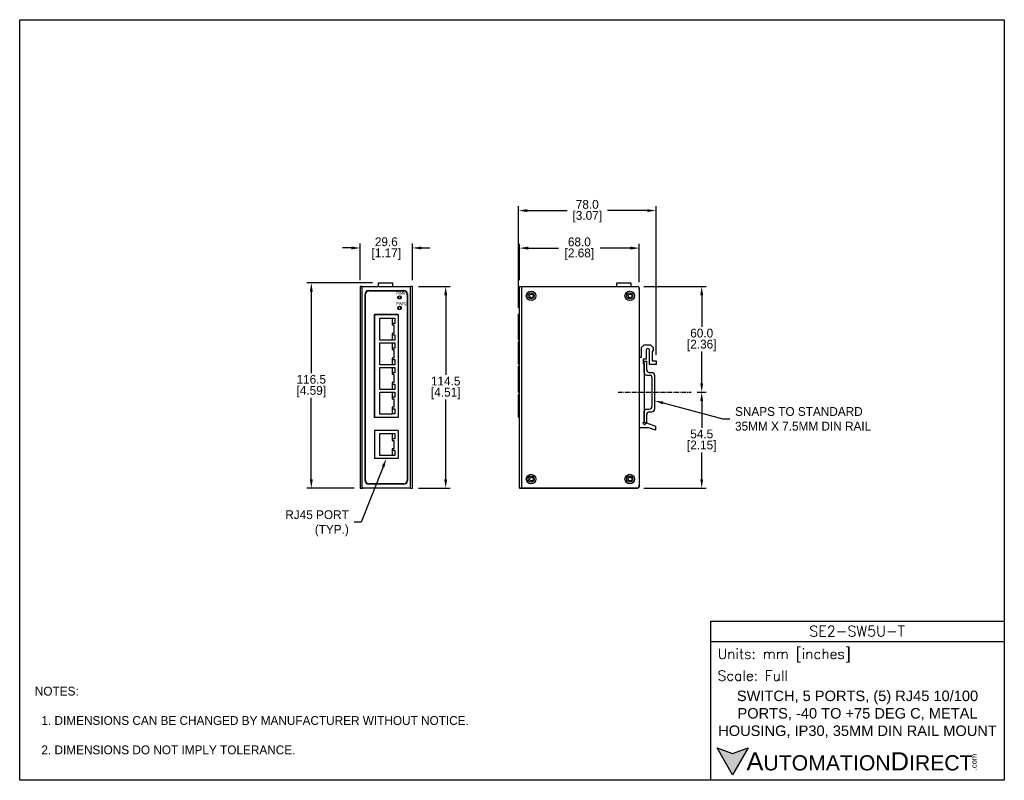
# Model space of a CAD drawing. Header units: inches. Extents: x 0 to 559, y 0 to 432.
import ezdxf
from ezdxf import colors
from ezdxf.entities.mleader import LeaderData, LeaderLine
from ezdxf.math import Vec2, Vec3

# ---------------------------------------------------------------- set-up
doc = ezdxf.new("R2010")
doc.units = ezdxf.units.IN
doc.header["$LTSCALE"] = 10
doc.header["$MEASUREMENT"] = 0
doc.linetypes.add('CENTER', pattern=[0.4, 0.25, -0.05, 0.05, -0.05])
for name, color, linetype in [('CENTER', 40, 'CENTER'), ('DIMENSIONS', 140, 'Continuous'), ('TEXT', 140, 'Continuous')]:
    doc.layers.add(name, color=color, linetype=linetype)
doc.styles.add('ROMANS', font='romans.shx')
doc.styles.add('型式1', font='txt')
doc.dimstyles.get("Standard").update_dxf_attribs({"dimtxt": 5, "dimasz": 5, "dimexe": 2.5, "dimexo": 3.5, "dimgap": 1, "dimtad": 0, "dimtih": 1, "dimtoh": 1, "dimdec": 1, "dimzin": 0, "dimdsep": 46, "dimtxsty": 'Standard', "dimcen": 0, "dimadec": 0, "dimazin": 0, "dimtfac": 1, "dimtdec": 1, "dimtofl": 0, "dimtmove": 0, "dimatfit": 3, "dimfxl": 1, "dimtolj": 1, "dimtzin": 0, "dimarcsym": 0})

# ---------------------------------------------------------------- blocks, each defined once
blk = doc.blocks.new('*D18')
at = {"layer": 'DEFPOINTS', "color": 0, "transparency": 16777216}
for p in [(203.66, 282.36), (165.5, 165.86), (193.26, 165.86)]:
    blk.add_point(p, dxfattribs=at)
at = {"layer": 'DIMENSIONS', "color": 0, "lineweight": -2, "transparency": 16777216}
for p, q in [((200.16, 282.36), (163, 282.36)), ((165.5, 277.36), (165.5, 231.11)), ((165.5, 170.86), (165.5, 217.11)), ((189.76, 165.86), (163, 165.86))]:
    blk.add_line(p, q, dxfattribs=at)
at = {"layer": 'DIMENSIONS', "color": 0, "transparency": 16777216}
for points in [[(164.67, 277.36), (166.34, 277.36), (165.5, 282.36)], [(164.67, 170.86), (166.34, 170.86), (165.5, 165.86)]]:
    blk.add_solid(points, dxfattribs=at)
at = {"layer": 'DIMENSIONS', "color": 0, "transparency": 16777216, "char_height": 5, "attachment_point": 5}
for s, insert in [('\\A1;116.5', (165.5, 227.61)), ('\\A1;[4.59]', (165.5, 220.61))]:
    blk.add_mtext(s, dxfattribs=dict(at, insert=insert))
blk = doc.blocks.new('*D19')
at = {"layer": 'DEFPOINTS', "color": 0, "transparency": 16777216}
for p in [(222.86, 302.21), (193.26, 280.36), (222.86, 280.36)]:
    blk.add_point(p, dxfattribs=at)
at = {"layer": 'DIMENSIONS', "color": 0, "lineweight": -2, "transparency": 16777216}
for p, q in [((188.26, 302.21), (183.26, 302.21)), ((193.26, 283.86), (193.26, 304.71)), ((222.86, 283.86), (222.86, 304.71)), ((227.86, 302.21), (232.86, 302.21))]:
    blk.add_line(p, q, dxfattribs=at)
at = {"layer": 'DIMENSIONS', "color": 0, "transparency": 16777216}
for points in [[(188.26, 303.04), (188.26, 301.38), (193.26, 302.21)], [(227.86, 303.04), (227.86, 301.38), (222.86, 302.21)]]:
    blk.add_solid(points, dxfattribs=at)
at = {"layer": 'DIMENSIONS', "color": 0, "transparency": 16777216, "char_height": 5, "attachment_point": 5}
for s, insert in [('\\A1;29.6', (208.06, 305.71)), ('\\A1;[1.17]', (208.06, 298.71))]:
    blk.add_mtext(s, dxfattribs=dict(at, insert=insert))
blk = doc.blocks.new('*D20')
at = {"layer": 'DEFPOINTS', "color": 0, "transparency": 16777216}
for p in [(351.63, 302.13), (283.63, 280.36), (351.63, 279.36)]:
    blk.add_point(p, dxfattribs=at)
at = {"layer": 'DIMENSIONS', "color": 0, "lineweight": -2, "transparency": 16777216}
for p, q in [((283.63, 283.86), (283.63, 304.63)), ((288.63, 302.13), (305.8, 302.13)), ((346.63, 302.13), (329.47, 302.13)), ((351.63, 282.86), (351.63, 304.63))]:
    blk.add_line(p, q, dxfattribs=at)
at = {"layer": 'DIMENSIONS', "color": 0, "transparency": 16777216}
for points in [[(288.63, 302.96), (288.63, 301.29), (283.63, 302.13)], [(346.63, 302.96), (346.63, 301.29), (351.63, 302.13)]]:
    blk.add_solid(points, dxfattribs=at)
at = {"layer": 'DIMENSIONS', "color": 0, "transparency": 16777216, "char_height": 5, "attachment_point": 5}
for s, insert in [('\\A1;68.0', (317.63, 305.63)), ('\\A1;[2.68]', (317.63, 298.63))]:
    blk.add_mtext(s, dxfattribs=dict(at, insert=insert))
blk = doc.blocks.new('*D21')
at = {"layer": 'DEFPOINTS', "color": 0, "transparency": 16777216}
for p in [(283.14, 323.43), (283.14, 264.7), (361.13, 238.13)]:
    blk.add_point(p, dxfattribs=at)
at = {"layer": 'DIMENSIONS', "color": 0, "lineweight": -2, "transparency": 16777216}
for p, q in [((283.14, 268.2), (283.14, 325.93)), ((361.13, 241.63), (361.13, 325.93)), ((288.14, 323.43), (310.72, 323.43)), ((356.13, 323.43), (333.55, 323.43))]:
    blk.add_line(p, q, dxfattribs=at)
at = {"layer": 'DIMENSIONS', "color": 0, "transparency": 16777216}
for points in [[(288.14, 324.26), (288.14, 322.6), (283.14, 323.43)], [(356.13, 324.26), (356.13, 322.6), (361.13, 323.43)]]:
    blk.add_solid(points, dxfattribs=at)
at = {"layer": 'DIMENSIONS', "color": 0, "transparency": 16777216, "char_height": 5, "attachment_point": 5}
for s, insert in [('\\A1;78.0', (322.13, 326.93)), ('\\A1;[3.07]', (322.13, 319.93))]:
    blk.add_mtext(s, dxfattribs=dict(at, insert=insert))
blk = doc.blocks.new('*D22')
at = {"layer": 'DEFPOINTS', "color": 0, "transparency": 16777216}
for p in [(222.86, 280.36), (222.86, 165.86), (241.77, 165.86)]:
    blk.add_point(p, dxfattribs=at)
at = {"layer": 'DIMENSIONS', "color": 0, "lineweight": -2, "transparency": 16777216}
for p, q in [((226.36, 280.36), (244.27, 280.36)), ((241.77, 275.36), (241.77, 230.11)), ((241.77, 170.86), (241.77, 216.11)), ((226.36, 165.86), (244.27, 165.86))]:
    blk.add_line(p, q, dxfattribs=at)
at = {"layer": 'DIMENSIONS', "color": 0, "transparency": 16777216}
for points in [[(240.94, 275.36), (242.61, 275.36), (241.77, 280.36)], [(240.94, 170.86), (242.61, 170.86), (241.77, 165.86)]]:
    blk.add_solid(points, dxfattribs=at)
at = {"layer": 'DIMENSIONS', "color": 0, "transparency": 16777216, "char_height": 5, "attachment_point": 5}
for s, insert in [('\\A1;114.5', (241.77, 226.61)), ('\\A1;[4.51]', (241.77, 219.61))]:
    blk.add_mtext(s, dxfattribs=dict(at, insert=insert))
blk = doc.blocks.new('*D23')
at = {"layer": 'DEFPOINTS', "color": 0, "transparency": 16777216}
for p in [(350.63, 280.36), (381.07, 220.36), (387.07, 220.36)]:
    blk.add_point(p, dxfattribs=at)
at = {"layer": 'DIMENSIONS', "color": 0, "lineweight": -2, "transparency": 16777216}
for p, q in [((354.13, 280.36), (389.57, 280.36)), ((387.07, 275.36), (387.07, 257.36)), ((387.07, 225.36), (387.07, 243.36)), ((384.57, 220.36), (389.57, 220.36))]:
    blk.add_line(p, q, dxfattribs=at)
at = {"layer": 'DIMENSIONS', "color": 0, "transparency": 16777216}
for points in [[(386.24, 275.36), (387.9, 275.36), (387.07, 280.36)], [(386.24, 225.36), (387.9, 225.36), (387.07, 220.36)]]:
    blk.add_solid(points, dxfattribs=at)
at = {"layer": 'DIMENSIONS', "color": 0, "transparency": 16777216, "char_height": 5, "attachment_point": 5}
for s, insert in [('\\A1;60.0', (387.07, 253.86)), ('\\A1;[2.36]', (387.07, 246.86))]:
    blk.add_mtext(s, dxfattribs=dict(at, insert=insert))
blk = doc.blocks.new('*D24')
at = {"layer": 'DEFPOINTS', "color": 0, "transparency": 16777216}
for p in [(381.07, 220.36), (350.63, 165.86), (387.07, 165.86)]:
    blk.add_point(p, dxfattribs=at)
at = {"layer": 'DIMENSIONS', "color": 0, "lineweight": -2, "transparency": 16777216}
for p, q in [((384.57, 220.36), (389.57, 220.36)), ((387.07, 215.36), (387.07, 200.11)), ((387.07, 170.86), (387.07, 186.11)), ((354.13, 165.86), (389.57, 165.86))]:
    blk.add_line(p, q, dxfattribs=at)
at = {"layer": 'DIMENSIONS', "color": 0, "transparency": 16777216}
for points in [[(386.24, 215.36), (387.9, 215.36), (387.07, 220.36)], [(386.24, 170.86), (387.9, 170.86), (387.07, 165.86)]]:
    blk.add_solid(points, dxfattribs=at)
at = {"layer": 'DIMENSIONS', "color": 0, "transparency": 16777216, "char_height": 5, "attachment_point": 5}
for s, insert in [('\\A1;54.5', (387.07, 196.61)), ('\\A1;[2.15]', (387.07, 189.61))]:
    blk.add_mtext(s, dxfattribs=dict(at, insert=insert))

msp = doc.modelspace()

# ---------------------------------------------------------------- hatches: boundary and pattern name
at = {"layer": 'TEXT'}
msp.add_hatch(color=256, dxfattribs=at).paths.add_polyline_path([(413.49, 18.42), (404.62, 15.19), (395.75, 18.42), (404.62, 3.05)])

# ---------------------------------------------------------------- linework, layer by layer
for p, q in [((193.26, 280.36), (193.26, 165.86)), ((194.36, 280.36), (193.26, 280.36)), ((194.16, 280.36), (221.96, 280.36)), ((194.36, 165.86), (194.36, 280.36)), ((203.66, 280.36), (203.66, 282.36)), ((203.66, 282.36), (211.66, 282.36)), ((211.66, 282.36), (211.66, 280.36)), ((221.76, 165.86), (221.76, 280.36)), ((222.86, 280.36), (221.76, 280.36)), ((222.86, 165.86), (222.86, 280.36)), ((283.63, 165.86), (283.63, 280.36)), ((283.63, 280.36), (284.73, 280.36)), ((284.73, 280.36), (350.63, 280.36)), ((284.73, 280.36), (284.73, 165.86)), ((338.93, 280.36), (338.93, 282.36)), ((338.93, 282.36), (346.93, 282.36)), ((346.93, 282.36), (346.93, 280.36)), ((351.63, 279.86), (351.5, 279.86)), ((351.63, 278.76), (351.63, 279.86)), ((351.63, 279.61), (351.63, 166.61)), ((196.06, 170.11), (196.06, 276.11)), ((196.26, 170.11), (196.26, 276.11)), ((198.06, 278.11), (218.06, 278.11)), ((198.06, 277.91), (218.06, 277.91)), ((215.06, 274.98), (215.06, 274.87)), ((215.06, 274.87), (215.06, 273.53)), ((216.06, 274.98), (216.06, 273.25)), ((219.86, 276.11), (219.86, 170.11)), ((220.06, 276.11), (220.06, 170.11)), ((351.63, 278.61), (351.63, 167.61)), ((215.06, 273.53), (215.06, 273.25)), ((215.06, 268.98), (215.06, 268.87)), ((215.06, 268.87), (215.06, 267.53)), ((216.06, 268.98), (216.06, 267.25)), ((216.32, 268.76), (216.06, 268.76)), ((216.06, 268.26), (216.46, 268.26)), ((216.46, 268.55), (216.46, 268.26)), ((214.81, 264.51), (201.31, 264.51)), ((201.31, 264.51), (201.31, 206.01)), ((215.06, 267.53), (215.06, 267.25)), ((283.14, 250.13), (283.14, 264.7)), ((283.14, 264.7), (283.63, 264.7)), ((204.32, 262.35), (211.32, 262.35)), ((204.32, 249.85), (204.32, 262.35)), ((211.32, 262.35), (211.32, 258.5)), ((211.32, 258.5), (212.41, 258.5)), ((211.49, 262.33), (212.99, 262.33)), ((211.49, 259.33), (211.49, 262.33)), ((212.99, 259.33), (211.49, 259.33)), ((212.41, 258.5), (212.41, 253.7)), ((212.99, 262.33), (212.99, 259.33)), ((212.41, 253.7), (211.32, 253.7)), ((211.32, 253.7), (211.32, 249.85)), ((211.49, 252.87), (212.99, 252.87)), ((211.49, 249.87), (211.49, 252.87)), ((212.99, 252.87), (212.99, 249.87)), ((211.32, 249.85), (204.32, 249.85)), ((204.32, 248.38), (211.32, 248.38)), ((204.32, 235.88), (204.32, 248.38)), ((211.32, 248.38), (211.32, 244.53)), ((212.99, 249.87), (211.49, 249.87)), ((211.49, 248.36), (212.99, 248.36)), ((211.49, 245.36), (211.49, 248.36)), ((212.99, 248.36), (212.99, 245.36)), ((283.14, 250.13), (283.63, 250.13)), ((283.14, 236.15), (283.14, 249.13)), ((283.14, 249.13), (283.63, 249.13)), ((352.83, 245.63), (354.33, 247.13)), ((354.33, 247.13), (358.03, 247.13)), ((358.03, 247.13), (359.53, 245.63)), ((211.32, 244.53), (212.41, 244.53)), ((212.99, 245.36), (211.49, 245.36)), ((212.41, 244.53), (212.41, 239.73)), ((352.83, 240.13), (352.83, 245.63)), ((355.53, 244.13), (355.53, 239.13)), ((357.53, 236.13), (357.53, 244.13)), ((359.03, 243.53), (359.03, 238.13)), ((359.53, 243.53), (359.03, 243.53)), ((359.53, 245.63), (359.53, 243.53)), ((211.32, 235.88), (204.32, 235.88)), ((212.41, 239.73), (211.32, 239.73)), ((211.32, 239.73), (211.32, 235.88)), ((211.49, 238.9), (212.99, 238.9)), ((211.49, 235.9), (211.49, 238.9)), ((212.99, 235.9), (211.49, 235.9)), ((212.99, 238.9), (212.99, 235.9)), ((283.14, 236.15), (283.63, 236.15)), ((283.14, 220.09), (283.14, 235.13)), ((283.14, 235.13), (283.63, 235.13)), ((351.83, 240.13), (352.83, 240.13)), ((353.83, 239.13), (353.83, 236.63)), ((355.53, 239.13), (353.83, 239.13)), ((353.83, 236.63), (354.33, 236.63)), ((354.33, 231.52), (354.33, 237.86)), ((354.33, 237.86), (355.83, 237.86)), ((354.33, 236.63), (354.33, 203.35)), ((355.83, 233.02), (355.83, 237.86)), ((361.13, 236.13), (357.53, 236.13)), ((359.03, 238.13), (361.13, 238.13)), ((361.13, 238.13), (361.13, 236.13)), ((204.32, 234.41), (211.32, 234.41)), ((204.32, 221.91), (204.32, 234.41)), ((211.32, 234.41), (211.32, 230.56)), ((211.32, 230.56), (212.41, 230.56)), ((211.49, 234.39), (212.99, 234.39)), ((211.49, 231.39), (211.49, 234.39)), ((212.99, 231.39), (211.49, 231.39)), ((212.41, 230.56), (212.41, 225.76)), ((212.99, 234.39), (212.99, 231.39)), ((355.83, 230.02), (357.83, 230.02)), ((357.33, 231.52), (358.83, 231.52)), ((360.33, 230.02), (360.33, 210.69)), ((212.41, 225.76), (211.32, 225.76)), ((211.32, 225.76), (211.32, 221.91)), ((211.49, 224.93), (212.99, 224.93)), ((211.49, 221.93), (211.49, 224.93)), ((212.99, 224.93), (212.99, 221.93)), ((358.83, 229.02), (358.83, 212.19)), ((211.32, 221.91), (204.32, 221.91)), ((204.32, 220.44), (211.32, 220.44)), ((204.32, 207.94), (204.32, 220.44)), ((211.32, 220.44), (211.32, 216.59)), ((212.99, 221.93), (211.49, 221.93)), ((211.49, 220.42), (212.99, 220.42)), ((211.49, 217.42), (211.49, 220.42)), ((212.99, 220.42), (212.99, 217.42)), ((283.14, 220.09), (283.63, 220.09)), ((283.14, 206.1), (283.14, 219.08)), ((283.14, 219.08), (283.63, 219.08)), ((211.32, 216.59), (212.41, 216.59)), ((212.99, 217.42), (211.49, 217.42)), ((212.41, 216.59), (212.41, 211.79)), ((211.32, 207.94), (204.32, 207.94)), ((212.41, 211.79), (211.32, 211.79)), ((211.32, 211.79), (211.32, 207.94)), ((211.49, 210.96), (212.99, 210.96)), ((211.49, 207.96), (211.49, 210.96)), ((212.99, 207.96), (211.49, 207.96)), ((212.99, 210.96), (212.99, 207.96)), ((354.33, 202.86), (354.33, 209.69)), ((354.33, 202.86), (354.33, 209.19)), ((355.83, 210.69), (357.33, 210.69)), ((355.83, 202.86), (355.83, 207.69)), ((357.33, 209.19), (358.83, 209.19)), ((283.14, 206.1), (283.63, 206.1)), ((354.33, 203.35), (353.72, 202.74)), ((353.72, 202.74), (354.67, 201.79)), ((355.83, 202.86), (354.33, 202.86)), ((354.67, 201.79), (355.73, 202.86)), ((355.73, 202.86), (360.83, 201.06)), ((214.81, 198.68), (201.31, 198.68)), ((201.31, 198.68), (201.31, 182.61)), ((204.32, 196.85), (211.32, 196.85)), ((204.32, 184.35), (204.32, 196.85)), ((211.32, 196.85), (211.32, 193)), ((211.49, 196.83), (212.99, 196.83)), ((211.49, 193.83), (211.49, 196.83)), ((212.99, 196.83), (212.99, 193.83)), ((214.81, 198.68), (214.81, 182.61)), ((357.14, 200.13), (351.83, 200.13)), ((360.83, 198.83), (357.14, 200.13)), ((360.83, 201.06), (360.83, 198.83)), ((211.32, 193), (212.41, 193)), ((212.99, 193.83), (211.49, 193.83)), ((212.41, 193), (212.41, 188.2)), ((212.41, 188.2), (211.32, 188.2)), ((211.32, 188.2), (211.32, 184.35)), ((211.49, 187.37), (212.99, 187.37)), ((211.49, 184.37), (211.49, 187.37)), ((212.99, 187.37), (212.99, 184.37)), ((214.81, 182.61), (201.31, 182.61)), ((211.32, 184.35), (204.32, 184.35)), ((212.99, 184.37), (211.49, 184.37)), ((218.06, 168.31), (198.06, 168.31)), ((218.06, 168.11), (198.06, 168.11)), ((210.83, 168.31), (210.83, 168.31)), ((351.63, 167.86), (351.63, 167.46)), ((193.26, 165.86), (194.36, 165.86)), ((194.16, 165.86), (194.66, 165.86)), ((194.66, 165.86), (194.66, 165.86)), ((221.96, 165.86), (194.66, 165.86)), ((221.76, 165.86), (222.86, 165.86)), ((284.73, 165.86), (283.63, 165.86)), ((283.63, 165.86), (284.63, 165.86)), ((283.63, 165.86), (283.63, 165.86)), ((284.63, 165.86), (284.63, 165.86)), ((284.63, 165.86), (284.73, 165.86)), ((350.63, 165.86), (284.73, 165.86)), ((284.73, 165.86), (350.63, 165.86)), ((284.73, 165.86), (284.73, 165.86)), ((351.63, 166.36), (351.3, 166.36)), ((351.63, 166.36), (351.63, 167.46))]:
    msp.add_line(p, q)
for centre, radius in [((215.56, 274.11), 1), ((290.23, 275.01), 2.7), ((290.23, 275.01), 1.7), ((290.43, 275.01), 1.02), ((346.23, 275.01), 2.7), ((346.23, 275.01), 1.7), ((346.43, 275.01), 1.02), ((215.56, 268.11), 1), ((290.23, 171.01), 2.7), ((346.23, 171.01), 2.7), ((290.23, 171.01), 1.7), ((290.43, 171.01), 1.03), ((346.23, 171.01), 1.7), ((346.43, 171.01), 1.02)]:
    msp.add_circle(centre, radius)
for centre, radius, start, end in [((350.63, 279.36), 1, 0, 90), ((198.06, 276.11), 2, 90, 180), ((198.06, 276.11), 1.8, 90, 180), ((218.06, 276.11), 2, 0, 90), ((218.06, 276.11), 1.8, 0, 90), ((356.53, 244.13), 1, 0, 180), ((355.83, 231.52), 1.5, 180, 270), ((357.33, 233.02), 1.5, 180, 270), ((357.83, 229.02), 1, 0, 90), ((358.83, 230.02), 1.5, 0, 90), ((355.83, 209.19), 1.5, 90, 180), ((357.33, 207.69), 1.5, 90, 180), ((357.33, 212.19), 1.5, 270, 0), ((358.83, 210.69), 1.5, 270, 0), ((198.06, 170.11), 2, 180, 270), ((198.06, 170.11), 1.8, 180, 270), ((218.06, 170.11), 2, 270, 0), ((218.06, 170.11), 1.8, 270, 0), ((350.63, 166.86), 1, 270, 0), ((350.63, 166.86), 1, 270, 330)]:
    msp.add_arc(centre, radius, start, end)
msp.add_open_spline([(201.31, 264.51), (201.31, 264.51), (201.31, 206.01), (201.31, 206.01), (201.31, 206.01), (201.31, 206.01), (214.81, 206.01), (214.81, 206.01), (214.81, 206.01), (214.81, 206.01), (214.81, 264.51), (214.81, 264.51), (214.81, 264.51), (214.81, 264.51), (201.31, 264.51), (201.31, 264.51)], degree=3, knots=[0, 0, 0, 0, 0.25, 0.25, 0.25, 0.25, 0.5, 0.5, 0.5, 0.5, 0.75, 0.75, 0.75, 0.75, 1, 1, 1, 1])
at = {"layer": 'CENTER'}
msp.add_line((339.6, 220.36), (381.07, 220.36), dxfattribs=at)
at = {"layer": 'DEFPOINTS'}
msp.add_lwpolyline([(558.8, 0), (0, 0), (0, 431.8), (558.8, 431.8)], close=True, dxfattribs=at)
at = {"layer": 'TEXT'}
msp.add_line((392.18, 78.85), (558.8, 78.85), dxfattribs=at)
for points in [[(392.18, 0), (392.18, 90.33), (558.8, 90.33), (558.8, 0)], [(413.49, 18.42), (404.62, 3.05), (395.75, 18.42), (404.62, 15.19)]]:
    msp.add_lwpolyline(points, close=True, dxfattribs=at)

# ---------------------------------------------------------------- texts
at = {"char_height": 1.8, "attachment_point": 1, "line_spacing_factor": 0.8}
for s, insert in [('{\\fArial|b0|i0|c0|p34;\\W0.68;PW\\fArial|b0|i0|c238|p34;R\\fArial|b0|i0|c0|p34;1}', (213.83, 277.42)), ('{\\fArial|b0|i0|c0|p34;\\W0.68;PW\\fArial|b0|i0|c238|p34;R\\fArial|b0|i0|c0|p34;2}', (213.71, 271.46))]:
    msp.add_mtext(s, dxfattribs=dict(at, insert=insert))
at = {"layer": 'DIMENSIONS', "char_height": 3.5}
for insert, attachment_point in [((98.61, 112.42), 6), ((130.2, 112.22), 4)]:
    msp.add_mtext('\\A1;', dxfattribs=dict(at, insert=insert, attachment_point=attachment_point))
at = {"layer": 'TEXT'}
for s, insert, char_height, width, attachment_point, style in [('SE2-SW5U-T', (475.23, 84.67), 5.94, 111.8034, 5, 'ROMANS'), (' Units: mm [inches]', (392.18, 70.86), 5.7425, 166.6158, 4, 'ROMANS'), (' Scale: Full', (392.18, 59.38), 5.7425, 166.6158, 4, 'ROMANS'), ('{\\fArial|b0|i0|c0|p34;     \\H1.2x;A\\H0.8333x;UTOMATION\\H1.2x;D\\H0.8333x;IRECT}', (395.75, 10.73), 8.6137, 145.913, 4, '型式1')]:
    msp.add_mtext(s, dxfattribs=dict(at, insert=insert, char_height=char_height, width=width, attachment_point=attachment_point, style=style))
at = {"layer": 'TEXT', "insert": (8.61, 53.12), "char_height": 5, "attachment_point": 1}
msp.add_mtext_dynamic_manual_height_columns('NOTES:\\P\\P  1. DIMENSIONS CAN BE CHANGED BY MANUFACTURER WITHOUT NOTICE.\\P\\P  2. DIMENSIONS DO NOT IMPLY TOLERANCE.', width=363.4473, gutter_width=25, heights=[0], dxfattribs=at)
at = {"layer": 'TEXT', "insert": (475.49, 37.49), "char_height": 5.93959, "width": 161.3703, "attachment_point": 5}
msp.add_mtext('{\\fArial|b0|i0|c0|p34;SWITCH, 5 PORTS, (5) RJ45 10/100 PORTS, -40 TO +75 DEG C, METAL HOUSING, IP30, 35MM DIN RAIL MOUNT}', dxfattribs=at)
at = {"layer": 'TEXT', "insert": (540.01, 5.68), "char_height": 3.1009, "width": 9.1891, "attachment_point": 1, "rotation": 90, "style": '型式1'}
msp.add_mtext('{\\fArial|b0|i0|c0|p34;.com}', dxfattribs=at)

# ---------------------------------------------------------------- dimensions: what is measured, and where the dimension line sits
at = {"layer": 'DIMENSIONS'}
for base, p1, p2, picture, middle in [((283.14, 323.43), (361.13, 238.13), (283.14, 264.7), '*D21', (322.13, 323.43)), ((222.86, 302.21), (193.26, 280.36), (222.86, 280.36), '*D19', (208.06, 302.21)), ((351.63, 302.13), (283.63, 280.36), (351.63, 279.36), '*D20', (317.63, 302.13))]:
    dim = msp.add_linear_dim(base=base, p1=p1, p2=p2, dimstyle='Standard', override={"dimpost": '\\X'}, dxfattribs=at)
    dim.commit()
    dim.dimension.update_dxf_attribs({"geometry": picture, "text_midpoint": middle})
for base, p1, p2, picture, middle in [((165.5, 165.86), (203.66, 282.36), (193.26, 165.86), '*D18', (165.5, 224.11)), ((241.77, 165.86), (222.86, 280.36), (222.86, 165.86), '*D22', (241.77, 223.11)), ((387.07, 220.36), (350.63, 280.36), (381.07, 220.36), '*D23', (387.07, 250.36)), ((387.07, 165.86), (381.07, 220.36), (350.63, 165.86), '*D24', (387.07, 193.11))]:
    dim = msp.add_linear_dim(base=base, p1=p1, p2=p2, angle=90, dimstyle='Standard', override={"dimpost": '\\X'}, dxfattribs=at)
    dim.commit()
    dim.dimension.update_dxf_attribs({"geometry": picture, "text_midpoint": middle})

# ---------------------------------------------------------------- leaders
ml = msp.add_multileader_mtext('Standard', dxfattribs=at)
ml.set_content('SNAPS TO STANDARD\\P35MM X 7.5MM DIN RAIL', color=256)
ml.set_leader_properties()
ml.build(insert=Vec2(0, 0))
ml.multileader.update_dxf_attribs({"text_left_attachment_type": 2, "text_right_attachment_type": 2, "dogleg_length": 4, "arrow_head_size": 5})
ctx = ml.context
ctx.base_point, ctx.char_height, ctx.arrow_head_size, ctx.landing_gap_size, ctx.plane_origin = Vec3(402.98, 205.21), 5, 5, 3, Vec3(361.94, 215.5)
ctx.left_attachment, ctx.right_attachment = 2, 2
notes = []
notes.append((ctx, [(0, (1, 1, 0), (398.98, 205.21), (1, 0), 4, [(0, [(360.33, 215.5)], 0, [])])]))
ctx.mtext.insert, ctx.mtext.flow_direction = Vec3(405.98, 211.88), 5
ml = msp.add_multileader_mtext('Standard', dxfattribs=at)
ml.set_content('RJ45 PORT\\P(TYP.)', color=256)
ml.set_leader_properties()
ml.build(insert=Vec2(0, 0))
ml.multileader.update_dxf_attribs({"text_left_attachment_type": 2, "text_right_attachment_type": 2, "dogleg_length": 4, "arrow_head_size": 5})
ctx = ml.context
ctx.base_point, ctx.char_height, ctx.arrow_head_size, ctx.landing_gap_size, ctx.plane_origin = Vec3(140.44, 146.64), 5, 5, 3, Vec3(208.06, 182.61)
ctx.left_attachment, ctx.right_attachment, ctx.text_align_type = 2, 2, 2
notes.append((ctx, [(0, (1, 1, 0), (193.78, 146.64), (-1, 0), 4, [(0, [(208.06, 182.61)], 0, [])])]))
ctx.mtext.insert, ctx.mtext.alignment, ctx.mtext.flow_direction = Vec3(186.78, 153.3), 3, 5
for ctx, leaders in notes:
    for number, flags, end, landing, length, lines in leaders:
        leader = LeaderData()
        leader.index, (leader.has_last_leader_line, leader.has_dogleg_vector, leader.attachment_direction) = number, flags
        leader.last_leader_point, leader.dogleg_vector, leader.dogleg_length = Vec3(end), Vec3(landing), length
        for number, points, colour, breaks in lines:
            line = LeaderLine()
            line.index, line.vertices, line.color, line.breaks = number, Vec3.list(points), colors.encode_raw_color(colour), breaks
            leader.lines.append(line)
        ctx.leaders.append(leader)

doc.saveas('drawing.dxf')
